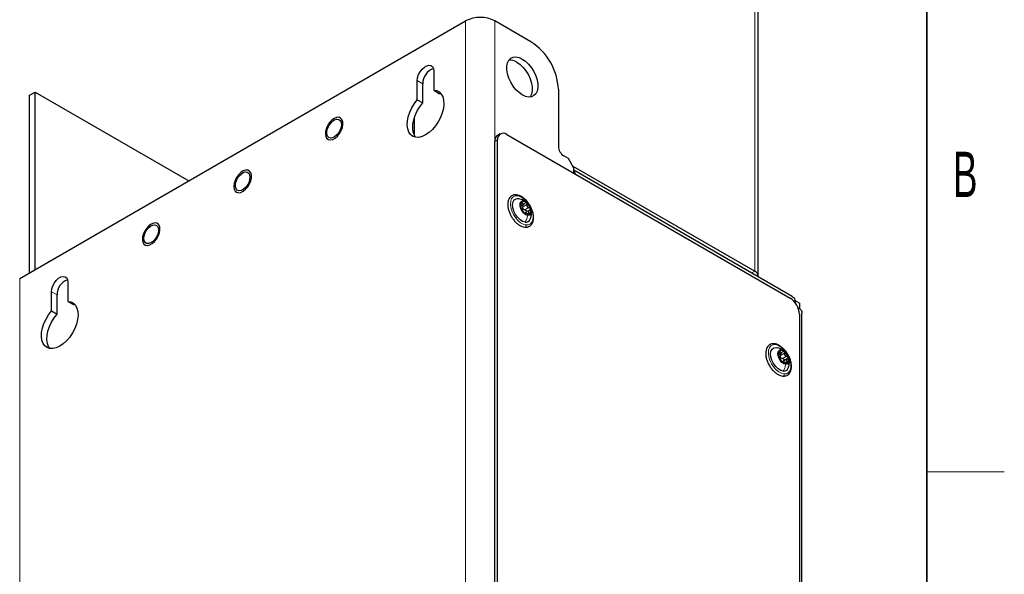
# Paper-space layout 'Blatt2' of a CAD drawing. Header units: millimetres. Extents: x 5 to 418, y 2 to 292.
# Tile 28 of 29: x 338 to 414, y 184 to 227. Entities that reach past the tile are written whole.
import ezdxf

# ---------------------------------------------------------------- set-up
doc = ezdxf.new("R2010")
doc.units = ezdxf.units.MM
doc.layers.add('SLD-0', color=7, linetype='Continuous')
doc.styles.add('SLDTEXTSTYLE0', font='TXT', dxfattribs={"width": 0.605})

psp = doc.layouts.new('Blatt2')

# ---------------------------------------------------------------- linework, layer by layer
at = {"color": 7, "linetype": 'Continuous', "lineweight": 18}
for p, q in [((394.7073, 228.9976), (394.7073, 207.7676)), ((372.3485, 227.1093), (372.3485, 124.2252)), ((374.6113, 124.2252), (374.6113, 227.1093)), ((368.615, 222.5044), (369.0393, 222.2595)), ((374.8234, 217.9232), (374.6113, 217.8008)), ((376.6111, 212.7553), (376.6172, 212.7589)), ((376.6462, 213.0015), (376.7419, 213.0568)), ((376.7706, 212.7413), (377.0818, 212.9209)), ((376.9288, 212.5057), (377.2399, 212.6853)), ((376.9749, 212.2055), (376.9848, 212.2112)), ((377.1425, 212.2013), (377.2677, 212.2735)), ((337.87, 104.3212), (337.87, 207.2053)), ((394.4666, 207.6286), (394.7073, 207.7676)), ((340.3307, 206.1762), (340.755, 205.9313)), ((396.5819, 201.489), (396.6747, 201.5426)), ((396.7018, 201.2393), (397.0129, 201.4189)), ((396.8635, 201.0069), (397.1746, 201.1865)), ((396.9148, 200.6836), (396.935, 200.6953)), ((397.0825, 200.6953), (397.2122, 200.7702))]:
    psp.add_line(p, q, dxfattribs=at)
at = {"color": 7, "linetype": 'Continuous', "lineweight": 25}
for p, q in [((394.9709, 207.4002), (394.9709, 228.6302)), ((337.87, 207.2053), (372.3485, 227.1093)), ((377.3973, 225.501), (374.6113, 227.1093)), ((369.8878, 223.2392), (369.8878, 221.758)), ((368.615, 221.0232), (368.615, 222.5044)), ((338.6337, 221.3642), (339.0579, 221.6091)), ((339.0579, 207.8911), (339.0579, 221.6091)), ((339.0579, 221.6091), (350.9394, 214.7501)), ((369.0393, 220.7783), (369.0393, 222.2595)), ((369.8878, 221.758), (370.3121, 221.5131)), ((379.5186, 221.8268), (379.5186, 217.4175)), ((338.6337, 207.6462), (338.6337, 221.3642)), ((368.615, 221.0232), (369.0393, 220.7783)), ((370.3121, 221.5131), (370.4407, 221.5025)), ((368.4029, 218.2407), (368.4029, 219.6644)), ((374.6113, 133.5338), (374.6113, 217.8008)), ((375.0306, 218.3811), (374.8184, 218.2586)), ((374.8234, 133.6562), (374.8234, 217.9232)), ((375.5305, 218.3316), (397.4508, 205.6772)), ((380.2964, 216.4785), (379.9429, 216.6826)), ((380.7207, 215.7437), (380.2964, 216.4785)), ((380.6357, 215.8909), (394.7073, 207.7676)), ((380.7207, 215.3354), (380.7207, 215.7437)), ((397.6058, 205.8164), (380.7207, 215.564)), ((376.483, 213.3701), (376.3433, 213.3807)), ((376.574, 213.3385), (376.483, 213.3701)), ((376.645, 212.852), (376.899, 212.9987)), ((377.2791, 212.4802), (376.9348, 212.2814)), ((377.0162, 212.2478), (376.9487, 212.2089)), ((341.6035, 206.911), (341.6035, 205.4298)), ((340.3307, 204.6951), (340.3307, 206.1762)), ((340.755, 204.4502), (340.755, 205.9313)), ((341.6035, 205.4298), (342.0278, 205.1849)), ((342.0278, 205.1849), (342.1564, 205.1743)), ((398.1721, 205.2936), (397.8079, 205.5039)), ((398.1721, 205.2936), (398.1721, 204.8674)), ((340.3307, 204.6951), (340.755, 204.4502)), ((398.1579, 204.4525), (398.1579, 169.4229)), ((398.3559, 168.9128), (398.3559, 204.5173)), ((396.3506, 201.869), (396.4526, 201.8505)), ((396.584, 201.3475), (396.8024, 201.4736)), ((397.2211, 200.9818), (396.8768, 200.7831)), ((396.942, 200.7205), (396.8949, 200.6933))]:
    psp.add_line(p, q, dxfattribs=at)
at = {"color": 7, "linetype": 'Continuous', "lineweight": 25, "flags": 128}
for points in [[(376.4827, 224.2839), (376.7326, 224.17), (376.9825, 223.9954), (377.2215, 223.7677), (377.4392, 223.497), (377.6259, 223.195), (377.7736, 222.875), (377.8758, 222.5508), (377.9281, 222.2368), (377.9281, 221.9466), (377.8758, 221.6929), (377.7736, 221.4868), (377.6259, 221.3373), (377.4392, 221.251), (377.2215, 221.2315), (376.9825, 221.2798), (376.7326, 221.3938), (376.4827, 221.5684), (376.2437, 221.796), (376.026, 222.0667), (375.8393, 222.3687), (375.6916, 222.6888), (375.5894, 223.0129), (375.5371, 223.3269), (375.5371, 223.6171), (375.5894, 223.8708), (375.6916, 224.0769), (375.8393, 224.2264), (376.026, 224.3128), (376.2437, 224.3322), (376.4827, 224.2839)], [(376.3083, 223.9251), (376.5583, 223.7505), (376.7973, 223.5228), (377.0149, 223.2521), (377.2017, 222.9501), (377.3494, 222.63), (377.4516, 222.3059), (377.5038, 221.9919), (377.5038, 221.7017), (377.4516, 221.448), (377.3494, 221.2419), (377.3435, 221.2337)], [(368.615, 222.5044), (368.6408, 222.7263), (368.716, 222.96), (368.8347, 223.1866), (368.987, 223.3876), (369.1608, 223.5469), (369.342, 223.6515), (369.5158, 223.6929), (369.6682, 223.6678), (369.7868, 223.5782), (369.862, 223.4313), (369.8878, 223.2392)], [(369.8878, 221.758), (370.1161, 221.7237), (370.3128, 221.6242), (370.471, 221.4631), (370.5848, 221.2463), (370.65, 220.9816), (370.6644, 220.6788), (370.6273, 220.3488), (370.5401, 220.0037), (370.4061, 219.6559), (370.23, 219.3182), (370.0183, 219.0029), (369.7788, 218.7214), (369.52, 218.4839), (369.2514, 218.2992), (368.9829, 218.1738), (368.7241, 218.1125), (368.4845, 218.1174), (368.2728, 218.1884), (368.0967, 218.3228), (367.9627, 218.5157), (367.8755, 218.7603), (367.8385, 219.0475), (367.8528, 219.3668), (367.9181, 219.7068), (368.0318, 220.055), (368.19, 220.3987), (368.3868, 220.7254), (368.615, 221.0232)], [(368.4864, 218.1171), (368.3869, 218.2708), (368.2998, 218.5154), (368.2627, 218.8025), (368.2771, 219.1219), (368.3423, 219.4619), (368.4561, 219.81), (368.6142, 220.1537), (368.811, 220.4805), (369.0393, 220.7783)], [(362.2636, 218.0598), (362.4423, 218.2178), (362.6015, 218.4181), (362.7295, 218.646), (362.8168, 218.8846), (362.8569, 219.1161), (362.8468, 219.3235), (362.7873, 219.4912), (362.6827, 219.6069), (362.5409, 219.662), (362.3724, 219.6525), (362.1896, 219.5789), (362.0061, 219.4468), (361.8356, 219.266), (361.6906, 219.0498), (361.5819, 218.8144), (361.5177, 218.5771), (361.5025, 218.3556), (361.5377, 218.1663), (361.6205, 218.0233), (361.7448, 217.9371), (361.9014, 217.9141), (362.0787, 217.956), (362.2636, 218.0598)], [(362.7209, 219.2943), (362.746, 219.1163), (362.7209, 218.9093), (362.6477, 218.6916), (362.533, 218.4826), (362.387, 218.301), (362.2226, 218.1627), (362.0545, 218.0802), (361.8975, 218.0607), (361.7657, 218.106), (361.6707, 218.2121), (361.621, 218.3695), (361.621, 218.5642), (361.6707, 218.7789), (361.7657, 218.9947), (361.8975, 219.1922), (362.0545, 219.3539), (362.2226, 219.4656), (362.387, 219.5171), (362.533, 219.5041), (362.6477, 219.4275), (362.7209, 219.2943)], [(354.4556, 214.5418), (354.4305, 214.3158), (354.4556, 214.1189), (354.5293, 213.9656), (354.6459, 213.8673), (354.797, 213.8314), (354.9712, 213.8605), (355.1556, 213.9524), (355.3366, 214.1003), (355.5007, 214.2933), (355.6358, 214.517), (355.7319, 214.7548), (355.7818, 214.9892), (355.7818, 215.2027), (355.7319, 215.3794), (355.6358, 215.5064), (355.5007, 215.5741), (355.3366, 215.5776), (355.1556, 215.5165), (354.9712, 215.3955), (354.797, 215.2234), (354.6459, 215.0131), (354.5293, 214.7802), (354.4556, 214.5418)], [(380.832, 215.2711), (380.7867, 215.4028), (380.7207, 215.516)], [(355.6498, 215.2123), (355.675, 215.0343), (355.6498, 214.8272), (355.5767, 214.6095), (355.462, 214.4006), (355.3159, 214.2189), (355.1515, 214.0807), (354.9834, 213.9982), (354.8264, 213.9787), (354.6946, 214.024), (354.5996, 214.1301), (354.5499, 214.2874), (354.5499, 214.4821), (354.5996, 214.6969), (354.6946, 214.9126), (354.8264, 215.1101), (354.9834, 215.2719), (355.1515, 215.3835), (355.3159, 215.4351), (355.462, 215.422), (355.5767, 215.3455), (355.6498, 215.2123)], [(376.9514, 211.5593), (376.7557, 211.618), (376.5547, 211.7457), (376.3646, 211.9319), (376.201, 212.1617), (376.0769, 212.4163), (376.0026, 212.6752), (375.9839, 212.9174), (376.0225, 213.1232), (376.1152, 213.2761), (376.2544, 213.3635), (376.429, 213.3785)], [(377.1481, 212.08), (376.9999, 212.1302), (376.8502, 212.2419), (376.7171, 212.4016), (376.6165, 212.5902), (376.5606, 212.7848), (376.5562, 212.9619), (376.6037, 213.1003), (376.6975, 213.1832), (376.8262, 213.2006)], [(376.8262, 213.2006), (376.9744, 213.1505), (377.1241, 213.0388), (377.2572, 212.879), (377.3578, 212.6905), (377.4137, 212.4959), (377.4181, 212.3187), (377.3706, 212.1804), (377.2768, 212.0975), (377.1481, 212.08)], [(348.1214, 209.8958), (348.3001, 210.0537), (348.4594, 210.254), (348.5874, 210.4819), (348.6747, 210.7205), (348.7147, 210.952), (348.7047, 211.1594), (348.6451, 211.3271), (348.5406, 211.4429), (348.3988, 211.498), (348.2303, 211.4884), (348.0475, 211.4148), (347.864, 211.2827), (347.6935, 211.1019), (347.5485, 210.8858), (347.4398, 210.6503), (347.3755, 210.4131), (347.3604, 210.1916), (347.3955, 210.0023), (347.4783, 209.8592), (347.6027, 209.773), (347.7593, 209.75), (347.9366, 209.792), (348.1214, 209.8958)], [(347.4977, 210.1211), (347.4725, 210.2991), (347.4977, 210.5062), (347.5708, 210.7238), (347.6855, 210.9328), (347.8315, 211.1144), (347.9959, 211.2527), (348.1641, 211.3352), (348.321, 211.3547), (348.4529, 211.3094), (348.5479, 211.2033), (348.5976, 211.0459), (348.5976, 210.8512), (348.5479, 210.6365), (348.4529, 210.4207), (348.321, 210.2232), (348.1641, 210.0615), (347.9959, 209.9499), (347.8315, 209.8983), (347.6855, 209.9113), (347.5708, 209.9879), (347.4977, 210.1211)], [(340.3307, 206.1762), (340.3565, 206.3982), (340.4318, 206.6319), (340.5504, 206.8584), (340.7028, 207.0595), (340.8766, 207.2187), (341.0577, 207.3233), (341.2315, 207.3647), (341.3839, 207.3396), (341.5025, 207.25), (341.5778, 207.1032), (341.6035, 206.911)], [(341.6035, 205.4298), (341.8318, 205.3955), (342.0286, 205.296), (342.1867, 205.1349), (342.3005, 204.9181), (342.3657, 204.6535), (342.3801, 204.3507), (342.343, 204.0207), (342.2559, 203.6755), (342.1218, 203.3278), (341.9458, 202.9901), (341.7341, 202.6747), (341.4945, 202.3932), (341.2357, 202.1557), (340.9671, 201.971), (340.6986, 201.8457), (340.4398, 201.7843), (340.2002, 201.7892), (339.9885, 201.8602), (339.8125, 201.9946), (339.6784, 202.1876), (339.5913, 202.4321), (339.5542, 202.7193), (339.5685, 203.0387), (339.6338, 203.3786), (339.7476, 203.7268), (339.9057, 204.0705), (340.1025, 204.3972), (340.3307, 204.6951)], [(340.2021, 201.7889), (340.1027, 201.9427), (340.0155, 202.1872), (339.9785, 202.4744), (339.9928, 202.7938), (340.058, 203.1337), (340.1718, 203.4819), (340.33, 203.8256), (340.5268, 204.1523), (340.755, 204.4502)], [(396.9105, 200.0461), (396.7163, 200.0975), (396.515, 200.2187), (396.3232, 200.3996), (396.1562, 200.6258), (396.0277, 200.8789), (395.948, 201.1383), (395.9236, 201.3831), (395.9565, 201.5934), (396.044, 201.7522), (396.179, 201.8466), (396.3506, 201.869)], [(397.1, 200.5675), (396.9528, 200.6123), (396.8026, 200.7193), (396.6674, 200.8758), (396.5636, 201.0628), (396.5037, 201.2578), (396.4949, 201.4372), (396.5384, 201.5795), (396.6287, 201.6674), (396.7551, 201.6904)], [(396.7551, 201.6904), (396.9023, 201.6457), (397.0526, 201.5387), (397.1877, 201.3822), (397.2915, 201.1952), (397.3514, 201.0002), (397.3602, 200.8207), (397.3168, 200.6785), (397.2264, 200.5905), (397.1, 200.5675)]]:
    psp.add_lwpolyline(points, dxfattribs=at)
at = {"color": 7, "linetype": 'Continuous', "lineweight": 18, "flags": 128}
for points in [[(377.0141, 211.341), (376.8097, 211.3968), (376.5983, 211.515), (376.3923, 211.6885), (376.2036, 211.9075), (376.0432, 212.159), (375.9204, 212.4286), (375.8423, 212.7005), (375.8135, 212.9589), (375.8356, 213.1889), (375.9074, 213.377), (376.0247, 213.5123), (376.1807, 213.587), (376.3663, 213.5968)], [(376.3663, 213.5968), (376.5707, 213.5409), (376.782, 213.4228), (376.988, 213.2492), (377.1767, 213.0303), (377.3372, 212.7788), (377.46, 212.5092), (377.5381, 212.2373), (377.5669, 211.9789), (377.5447, 211.7489), (377.4729, 211.5608), (377.3556, 211.4254), (377.1997, 211.3507), (377.0141, 211.341)], [(396.9777, 199.8274), (396.775, 199.8755), (396.5638, 199.9865), (396.3565, 200.154), (396.1651, 200.3681), (396.0008, 200.6166), (395.8731, 200.8848), (395.7894, 201.1572), (395.7546, 201.4181), (395.7707, 201.6522), (395.8368, 201.8459), (395.949, 201.988), (396.1008, 202.0702), (396.2834, 202.0877)], [(396.2834, 202.0877), (396.4862, 202.0396), (396.6974, 201.9285), (396.9047, 201.7611), (397.096, 201.5469), (397.2603, 201.2985), (397.388, 201.0303), (397.4717, 200.7578), (397.5065, 200.497), (397.4904, 200.2629), (397.4243, 200.0692), (397.3121, 199.9271), (397.1603, 199.8449), (396.9777, 199.8274)]]:
    psp.add_lwpolyline(points, dxfattribs=at)
at = {"color": 7, "linetype": 'Continuous', "lineweight": 25}
for centre, radius, start, end in [((373.4799, 224.9258), 2.4592, 62.60972, 117.39028), ((374.9458, 221.6362), 4.5767, 2.386829, 57.613194), ((375.7602, 223.0787), 1.0084, 57.070166, 93.568226), ((370.2852, 222.2655), 1.2459, 109.934036, 180.277405), ((375.0877, 217.861), 0.4802, 124.107235, 187.204533), ((375.2545, 217.9932), 0.4367, 50.796948, 189.21412), ((380.4397, 217.4594), 0.9221, 182.605859, 237.394118), ((376.9995, 212.8455), 0.4132, 141.412456, 203.027288), ((377.4915, 212.9336), 0.9073, 195.977907, 231.759588), ((376.8338, 212.8561), 0.293, 44.034137, 122.482007), ((377.0671, 212.7669), 0.3331, 208.160952, 219.574146), ((376.4829, 212.3471), 0.9073, 15.977512, 51.759856), ((376.9748, 212.4352), 0.4132, 321.412057, 23.027687), ((377.1405, 212.4246), 0.293, 224.035556, 302.480561), ((377.008, 211.9185), 0.3637, 261.041011, 339.49717), ((342.0008, 205.9374), 1.2458, 109.932681, 180.278161), ((394.5425, 207.3769), 0.424, 355.139634, 67.133693), ((396.6227, 204.3826), 1.5368, 2.605425, 57.394668), ((396.9589, 201.3316), 0.4315, 143.962298, 203.746856), ((397.4259, 201.4188), 0.9006, 196.845861, 232.810943), ((396.7748, 201.3566), 0.282, 45.164772, 125.75361), ((396.9959, 201.2683), 0.3307, 209.092792, 220.560982), ((396.4292, 200.8391), 0.9006, 16.846598, 52.810205), ((396.8963, 200.9264), 0.4315, 323.961579, 23.747575), ((397.0804, 200.9014), 0.282, 225.164512, 305.753869), ((396.9495, 200.4063), 0.3623, 263.828564, 339.377166)]:
    psp.add_arc(centre, radius, start, end, dxfattribs=at)
for points, knots in [([(376.2955, 213.667), (376.2577, 213.6697), (376.1546, 213.6771), (375.9889, 213.6412), (375.8252, 213.538), (375.7055, 213.3844), (375.6309, 213.1915), (375.6013, 212.9653), (375.6175, 212.7139), (375.6785, 212.4488), (375.7808, 212.1825), (375.9193, 211.9269), (376.088, 211.693), (376.28, 211.4903), (376.4887, 211.3299), (376.7006, 211.216), (376.8479, 211.1864), (376.9151, 211.1729)], [0, 0, 0, 0, 0.0324637, 0.0885129, 0.1418171, 0.1952717, 0.2526272, 0.3171748, 0.3893849, 0.4675873, 0.5496095, 0.6332521, 0.7162188, 0.7962846, 0.871694, 0.9414471, 1, 1, 1, 1]), ([(376.9151, 211.1729), (376.953, 211.1701), (377.0561, 211.1627), (377.2217, 211.1986), (377.3855, 211.3018), (377.5051, 211.4555), (377.5797, 211.6483), (377.6093, 211.8745), (377.5931, 212.1259), (377.5321, 212.3911), (377.4299, 212.6573), (377.2914, 212.9129), (377.1227, 213.1468), (376.9306, 213.3495), (376.722, 213.5099), (376.51, 213.6238), (376.3627, 213.6534), (376.2955, 213.667)], [0, 0, 0, 0, 0.0324639, 0.0885131, 0.1418173, 0.1952732, 0.2526271, 0.3171747, 0.3893848, 0.4675872, 0.5496093, 0.633252, 0.7162187, 0.7962845, 0.8716938, 0.9414471, 1, 1, 1, 1]), ([(377.1378, 213.0194), (377.1107, 213.0492), (377.0336, 213.1342), (376.8743, 213.2487), (376.7275, 213.2901), (376.6527, 213.3112)], [0, 0, 0, 0, 0.2100833, 0.597869, 1, 1, 1, 1]), ([(376.6172, 212.7589), (376.6149, 212.7581), (376.6078, 212.7558), (376.6093, 212.737), (376.6108, 212.7144), (376.6161, 212.695), (376.6192, 212.6838)], [0, 0, 0, 0, 0.0829869, 0.2621086, 0.5751553, 1, 1, 1, 1]), ([(376.6172, 212.7589), (376.6225, 212.7616), (376.6336, 212.7675), (376.6365, 212.7901), (376.6419, 212.816), (376.645, 212.8503), (376.6488, 212.9031), (376.6473, 212.9444), (376.6464, 212.9724)], [0, 0, 0, 0, 0.0758571, 0.1606226, 0.2840251, 0.442277, 0.6224123, 1, 1, 1, 1]), ([(376.6192, 212.6838), (376.6231, 212.6715), (376.6308, 212.647), (376.6452, 212.6133), (376.6593, 212.5844), (376.6697, 212.5678), (376.6741, 212.5606)], [0, 0, 0, 0, 0.2863593, 0.5679527, 0.8122544, 1, 1, 1, 1]), ([(376.6765, 213.1032), (376.6709, 213.0962), (376.6582, 213.0804), (376.6499, 213.0479), (376.645, 213.0113), (376.6459, 212.9855), (376.6464, 212.9724)], [0, 0, 0, 0, 0.1935621, 0.4383925, 0.7146855, 1, 1, 1, 1]), ([(376.8323, 212.325), (376.8194, 212.3433), (376.7989, 212.3726), (376.7697, 212.4129), (376.7466, 212.4465), (376.7248, 212.4798), (376.7011, 212.5181), (376.6843, 212.5446), (376.6741, 212.5606)], [0, 0, 0, 0, 0.2371413, 0.3779402, 0.5247816, 0.6683334, 0.7990328, 1, 1, 1, 1]), ([(376.7419, 213.0568), (376.7384, 213.0666), (376.7321, 213.0844), (376.7166, 213.1049), (376.6943, 213.1145), (376.6825, 213.107), (376.6765, 213.1032)], [0, 0, 0, 0, 0.3235117, 0.5856144, 0.7917343, 1, 1, 1, 1]), ([(376.7111, 212.8902), (376.7188, 212.8874), (376.7377, 212.8804), (376.7592, 212.8538), (376.7739, 212.819), (376.7786, 212.7797), (376.7733, 212.7541), (376.7706, 212.7413)], [0, 0, 0, 0, 0.1370569, 0.3391758, 0.5564228, 0.7786334, 1, 1, 1, 1]), ([(376.7419, 213.0568), (376.7495, 213.0359), (376.7602, 213.0059), (376.7906, 212.9779), (376.818, 212.9681), (376.8479, 212.9715), (376.8893, 212.9898), (376.9129, 213.0163), (376.9293, 213.0347)], [0, 0, 0, 0, 0.2572095, 0.3685515, 0.4750407, 0.5883685, 0.7148415, 1, 1, 1, 1]), ([(376.7735, 212.6097), (376.7676, 212.6316), (376.7559, 212.6752), (376.7657, 212.7193), (376.7706, 212.7413)], [0, 0, 0, 0, 0.5005828, 1, 1, 1, 1]), ([(376.9288, 212.5057), (376.9071, 212.5086), (376.8634, 212.5147), (376.8282, 212.5413), (376.8104, 212.5547)], [0, 0, 0, 0, 0.4953502, 1, 1, 1, 1]), ([(376.9288, 212.5057), (376.9413, 212.5037), (376.9667, 212.4998), (377.001, 212.4807), (377.0285, 212.4531), (377.0459, 212.4188), (377.0496, 212.3825), (377.0412, 212.3512), (377.0278, 212.3375), (377.0225, 212.332)], [0, 0, 0, 0, 0.1536705, 0.3104391, 0.4692105, 0.6235997, 0.7692563, 0.9072271, 1, 1, 1, 1]), ([(377.0445, 213.0597), (377.0348, 213.0653), (377.016, 213.0762), (376.9823, 213.0748), (376.9519, 213.0603), (376.937, 213.0434), (376.9293, 213.0347)], [0, 0, 0, 0, 0.2500682, 0.4889767, 0.7351991, 1, 1, 1, 1]), ([(377.0818, 212.9209), (377.0844, 212.9336), (377.0898, 212.9592), (377.0849, 212.9981), (377.0711, 213.0342), (377.0531, 213.0514), (377.0445, 213.0597)], [0, 0, 0, 0, 0.2556241, 0.5135507, 0.7650099, 1, 1, 1, 1]), ([(377.0818, 212.9209), (377.0765, 212.8934), (377.0685, 212.8521), (377.0801, 212.797), (377.0982, 212.7589), (377.1263, 212.7278), (377.1722, 212.6967), (377.213, 212.6898), (377.2399, 212.6853)], [0, 0, 0, 0, 0.2508832, 0.3778914, 0.5041177, 0.6300149, 0.7553917, 1, 1, 1, 1]), ([(377.2969, 212.487), (377.2749, 212.4766), (377.2426, 212.4614), (377.2143, 212.4245), (377.2033, 212.3934), (377.2054, 212.3602), (377.2231, 212.3162), (377.2495, 212.2909), (377.2677, 212.2735)], [0, 0, 0, 0, 0.2586167, 0.3792254, 0.4941538, 0.6094581, 0.7312496, 1, 1, 1, 1]), ([(377.3551, 212.5968), (377.3503, 212.6087), (377.3405, 212.6327), (377.3121, 212.6602), (377.2779, 212.6794), (377.2525, 212.6833), (377.2399, 212.6853)], [0, 0, 0, 0, 0.2475883, 0.5016512, 0.7536165, 1, 1, 1, 1]), ([(377.2969, 212.487), (377.3073, 212.4918), (377.3279, 212.5014), (377.3503, 212.5279), (377.3614, 212.5617), (377.3573, 212.5849), (377.3551, 212.5968)], [0, 0, 0, 0, 0.2491304, 0.4915458, 0.7384624, 1, 1, 1, 1]), ([(377.3471, 211.7874), (377.3794, 211.8779), (377.4332, 212.0286), (377.448, 212.2586), (377.442, 212.4186), (377.4101, 212.5073), (377.4023, 212.5291)], [0, 0, 0, 0, 0.3773319, 0.628395, 0.9085007, 1, 1, 1, 1]), ([(376.8323, 212.325), (376.8382, 212.3167), (376.8511, 212.2985), (376.8743, 212.2717), (376.9004, 212.2447), (376.9202, 212.2287), (376.9299, 212.221)], [0, 0, 0, 0, 0.2128156, 0.4674469, 0.7409304, 1, 1, 1, 1]), ([(376.9014, 212.2376), (376.911, 212.2533), (376.9253, 212.2765), (376.9495, 212.288), (376.9574, 212.2918)], [0, 0, 0, 0, 0.6734789, 1, 1, 1, 1]), ([(376.9299, 212.221), (376.9382, 212.2153), (376.9522, 212.206), (376.9695, 212.1968), (376.9864, 212.1989), (376.9853, 212.2071), (376.9848, 212.2112)], [0, 0, 0, 0, 0.4242873, 0.704409, 0.8505442, 1, 1, 1, 1]), ([(377.1721, 212.1891), (377.147, 212.2004), (377.1105, 212.217), (377.062, 212.2307), (377.0313, 212.2368), (377.0088, 212.2381), (376.9856, 212.2347), (376.9851, 212.22), (376.9848, 212.2112)], [0, 0, 0, 0, 0.3871942, 0.5631325, 0.7114471, 0.8216103, 0.8940246, 1, 1, 1, 1]), ([(377.1721, 212.1891), (377.184, 212.1837), (377.2069, 212.1732), (377.2416, 212.1654), (377.2737, 212.1638), (377.2904, 212.1733), (377.2978, 212.1775)], [0, 0, 0, 0, 0.2947596, 0.57141, 0.8093663, 1, 1, 1, 1]), ([(377.2978, 212.1775), (377.3024, 212.1836), (377.312, 212.1967), (377.3071, 212.2241), (377.2922, 212.2503), (377.2763, 212.2654), (377.2677, 212.2735)], [0, 0, 0, 0, 0.1960912, 0.4178071, 0.6873503, 1, 1, 1, 1]), ([(397.5966, 205.8016), (397.6455, 205.7719), (397.779, 205.6909), (397.8398, 205.4809), (397.8414, 205.3402), (397.8419, 205.2955)], [0, 0, 0, 0, 0.2833709, 0.7724647, 1, 1, 1, 1]), ([(398.0274, 204.9721), (398.093, 204.9311), (398.2339, 204.8432), (398.3639, 204.661), (398.3432, 204.5446), (398.3384, 204.5179)], [0, 0, 0, 0, 0.4023404, 0.8632319, 1, 1, 1, 1]), ([(396.2081, 202.1583), (396.1704, 202.1596), (396.068, 202.1629), (395.9053, 202.1195), (395.7473, 202.009), (395.6336, 201.8498), (395.5648, 201.6523), (395.5412, 201.4222), (395.5634, 201.1683), (395.6301, 200.9023), (395.7374, 200.6368), (395.8802, 200.3834), (396.0524, 200.1531), (396.247, 199.9553), (396.4572, 199.8008), (396.67, 199.6937), (396.8166, 199.6697), (396.8834, 199.6588)], [0, 0, 0, 0, 0.0322421, 0.0877098, 0.1408028, 0.1945137, 0.2526759, 0.3182641, 0.3913824, 0.4702028, 0.5525677, 0.6362508, 0.7189614, 0.7985026, 0.8732077, 0.9421963, 1, 1, 1, 1]), ([(396.8834, 199.6588), (396.921, 199.6575), (397.0234, 199.6542), (397.1861, 199.6976), (397.3442, 199.8081), (397.4579, 199.9673), (397.5266, 200.1648), (397.5502, 200.3949), (397.528, 200.6488), (397.4614, 200.9148), (397.3541, 201.1803), (397.2112, 201.4337), (397.0391, 201.664), (396.8445, 201.8618), (396.6342, 202.0163), (396.4215, 202.1234), (396.2749, 202.1474), (396.2081, 202.1583)], [0, 0, 0, 0, 0.0322413, 0.0877103, 0.1408022, 0.1945146, 0.2526768, 0.3182633, 0.3913833, 0.4702038, 0.5525671, 0.6362517, 0.7189615, 0.7985039, 0.8732081, 0.9421959, 1, 1, 1, 1]), ([(397.0754, 201.5124), (397.0462, 201.5437), (396.9699, 201.6253), (396.767, 201.7636), (396.5735, 201.8171), (396.4469, 201.8521)], [0, 0, 0, 0, 0.17653302, 0.4613879, 1, 1, 1, 1]), ([(396.5593, 201.2353), (396.5572, 201.2343), (396.5504, 201.2308), (396.5527, 201.212), (396.5549, 201.1887), (396.5606, 201.1691), (396.5639, 201.1579)], [0, 0, 0, 0, 0.0811805, 0.2646556, 0.5789651, 1, 1, 1, 1]), ([(396.5593, 201.2353), (396.5641, 201.2389), (396.5744, 201.2463), (396.5765, 201.2692), (396.5811, 201.2959), (396.5834, 201.3307), (396.5861, 201.3837), (396.5841, 201.4251), (396.5827, 201.453)], [0, 0, 0, 0, 0.07651757, 0.16321136, 0.28798344, 0.44662427, 0.62612851, 1, 1, 1, 1]), ([(396.5639, 201.1579), (396.568, 201.1456), (396.5762, 201.1213), (396.5911, 201.088), (396.6054, 201.0596), (396.6158, 201.0436), (396.6203, 201.0367)], [0, 0, 0, 0, 0.2900245, 0.572747, 0.8157018, 1, 1, 1, 1]), ([(396.61, 201.5854), (396.6046, 201.5781), (396.5925, 201.5616), (396.5849, 201.5288), (396.5807, 201.4919), (396.582, 201.4661), (396.5827, 201.453)], [0, 0, 0, 0, 0.1947228, 0.4404923, 0.7165762, 1, 1, 1, 1]), ([(396.6747, 201.5426), (396.6712, 201.5522), (396.6647, 201.5694), (396.6492, 201.5893), (396.6269, 201.5977), (396.6157, 201.5896), (396.61, 201.5854)], [0, 0, 0, 0, 0.3241391, 0.5842203, 0.7882494, 1, 1, 1, 1]), ([(396.782, 200.8043), (396.7686, 200.8228), (396.7473, 200.8521), (396.7173, 200.8923), (396.6936, 200.9255), (396.6713, 200.9583), (396.6474, 200.9956), (396.6305, 201.0212), (396.6203, 201.0367)], [0, 0, 0, 0, 0.2417371, 0.3838957, 0.5312205, 0.6742964, 0.8036515, 1, 1, 1, 1]), ([(396.6467, 201.3837), (396.6521, 201.3818), (396.6686, 201.3759), (396.6885, 201.3513), (396.7038, 201.3171), (396.7091, 201.2778), (396.7042, 201.2521), (396.7018, 201.2393)], [0, 0, 0, 0, 0.10030276, 0.30955713, 0.53558149, 0.76783357, 1, 1, 1, 1]), ([(396.6747, 201.5426), (396.6824, 201.5221), (396.6933, 201.4928), (396.7238, 201.4661), (396.751, 201.4575), (396.7805, 201.4621), (396.8211, 201.4819), (396.844, 201.5091), (396.8599, 201.5279)], [0, 0, 0, 0, 0.2549822, 0.3647513, 0.47013, 0.5834648, 0.7109933, 1, 1, 1, 1]), ([(396.7069, 201.1075), (396.7007, 201.1293), (396.6882, 201.1728), (396.6973, 201.2171), (396.7018, 201.2393)], [0, 0, 0, 0, 0.5000387, 1, 1, 1, 1]), ([(396.8635, 201.0069), (396.8419, 201.0094), (396.7982, 201.0144), (396.7626, 201.0403), (396.7447, 201.0533)], [0, 0, 0, 0, 0.495254, 1, 1, 1, 1]), ([(396.9736, 201.5566), (396.964, 201.5619), (396.945, 201.5722), (396.9117, 201.5697), (396.8819, 201.5542), (396.8674, 201.5369), (396.8599, 201.5279)], [0, 0, 0, 0, 0.2480538, 0.4860521, 0.7331417, 1, 1, 1, 1]), ([(396.8635, 201.0069), (396.876, 201.0052), (396.9013, 201.0019), (396.9359, 200.9834), (396.964, 200.9563), (396.982, 200.9221), (396.9865, 200.8855), (396.978, 200.852), (396.9634, 200.8364), (396.9567, 200.8292)], [0, 0, 0, 0, 0.1488715, 0.3009838, 0.455563, 0.6065902, 0.7496281, 0.885093, 1, 1, 1, 1]), ([(397.0129, 201.4189), (397.0154, 201.4317), (397.0202, 201.4574), (397.0147, 201.4961), (397.0005, 201.5318), (396.9824, 201.5485), (396.9736, 201.5566)], [0, 0, 0, 0, 0.25711703, 0.51569107, 0.76665636, 1, 1, 1, 1]), ([(397.0129, 201.4189), (397.0081, 201.3912), (397.0009, 201.3497), (397.0134, 201.2948), (397.0321, 201.2571), (397.0607, 201.2265), (397.107, 201.1964), (397.1477, 201.1904), (397.1746, 201.1865)], [0, 0, 0, 0, 0.25189536, 0.37911238, 0.50536721, 0.63106205, 0.75613246, 1, 1, 1, 1]), ([(397.2356, 200.9878), (397.2139, 200.9768), (397.1821, 200.9606), (397.1549, 200.9225), (397.1448, 200.8907), (397.1478, 200.8571), (397.1665, 200.8128), (397.1936, 200.7875), (397.2122, 200.7702)], [0, 0, 0, 0, 0.2562476, 0.3765208, 0.4918635, 0.6080631, 0.7307464, 1, 1, 1, 1]), ([(397.2912, 201.1001), (397.2861, 201.1119), (397.2759, 201.1359), (397.247, 201.1629), (397.2126, 201.1815), (397.1872, 201.1848), (397.1746, 201.1865)], [0, 0, 0, 0, 0.2489832, 0.5032854, 0.7546272, 1, 1, 1, 1]), ([(397.2356, 200.9878), (397.2459, 200.993), (397.2663, 201.0031), (397.2879, 201.0305), (397.2983, 201.0648), (397.2936, 201.0881), (397.2912, 201.1001)], [0, 0, 0, 0, 0.2476639, 0.4898835, 0.7376056, 1, 1, 1, 1]), ([(397.2875, 200.2762), (397.3204, 200.3686), (397.376, 200.5251), (397.3885, 200.7646), (397.3799, 200.9285), (397.3462, 201.016), (397.3392, 201.0341)], [0, 0, 0, 0, 0.3768145, 0.6378489, 0.9252975, 1, 1, 1, 1]), ([(396.782, 200.8043), (396.7881, 200.796), (396.8014, 200.7777), (396.8252, 200.7511), (396.8518, 200.7244), (396.8718, 200.7089), (396.8815, 200.7014)], [0, 0, 0, 0, 0.2158021, 0.4715648, 0.744013, 1, 1, 1, 1]), ([(396.8422, 200.7356), (396.8518, 200.7512), (396.8719, 200.7836), (396.9065, 200.7998), (396.9245, 200.8082)], [0, 0, 0, 0, 0.4798249, 1, 1, 1, 1]), ([(396.8815, 200.7014), (396.8899, 200.6961), (396.9036, 200.6874), (396.9213, 200.6786), (396.9375, 200.6827), (396.9359, 200.6909), (396.935, 200.6953)], [0, 0, 0, 0, 0.4202601, 0.6942401, 0.8388906, 1, 1, 1, 1]), ([(397.1201, 200.6806), (397.0949, 200.6915), (397.0583, 200.7073), (397.0098, 200.7198), (396.9793, 200.7248), (396.9569, 200.7253), (396.9339, 200.7198), (396.9346, 200.7046), (396.935, 200.6953)], [0, 0, 0, 0, 0.3863658, 0.5609858, 0.7075057, 0.8158294, 0.8874121, 1, 1, 1, 1]), ([(397.1201, 200.6806), (397.132, 200.6754), (397.1551, 200.6653), (397.1897, 200.6584), (397.2218, 200.6578), (397.2379, 200.668), (397.2452, 200.6725)], [0, 0, 0, 0, 0.2954748, 0.5717036, 0.8088077, 1, 1, 1, 1]), ([(397.2452, 200.6725), (397.2494, 200.679), (397.2586, 200.6928), (397.2529, 200.7205), (397.2374, 200.747), (397.221, 200.7621), (397.2122, 200.7702)], [0, 0, 0, 0, 0.1961553, 0.4195888, 0.689411, 1, 1, 1, 1])]:
    psp.add_open_spline(points, degree=3, knots=knots, dxfattribs=at)
at = {"color": 7, "linetype": 'Continuous', "lineweight": 18}
for points, knots in [([(376.3663, 213.5968), (376.3611, 213.6099), (376.3514, 213.6348), (376.3244, 213.661), (376.3034, 213.6639), (376.2951, 213.6651)], [0, 0, 0, 0, 0.403411, 0.7643158, 1, 1, 1, 1]), ([(376.4814, 213.364), (376.5347, 213.3528), (376.6619, 213.3259), (376.7658, 213.2467), (376.8262, 213.2006)], [0, 0, 0, 0, 0.4185323, 1, 1, 1, 1]), ([(376.9514, 211.5593), (376.9955, 211.6402), (377.0851, 211.8047), (377.1269, 211.9873), (377.1481, 212.08)], [0, 0, 0, 0, 0.4920617, 1, 1, 1, 1]), ([(377.0141, 211.341), (377.0169, 211.3259), (377.0225, 211.2953), (377.0136, 211.2495), (376.9935, 211.2093), (376.9635, 211.1821), (376.9341, 211.1695), (376.9189, 211.1738), (376.9155, 211.1748)], [0, 0, 0, 0, 0.2040764, 0.4122394, 0.6110628, 0.7912001, 0.9532007, 1, 1, 1, 1]), ([(396.2834, 202.0877), (396.278, 202.1009), (396.2677, 202.126), (396.2393, 202.1525), (396.2171, 202.1555), (396.2078, 202.1568)], [0, 0, 0, 0, 0.3926649, 0.745696, 1, 1, 1, 1]), ([(396.3506, 201.869), (396.4231, 201.8545), (396.5711, 201.8251), (396.693, 201.7359), (396.7551, 201.6904)], [0, 0, 0, 0, 0.4900014, 1, 1, 1, 1]), ([(396.9105, 200.0461), (396.9537, 200.1272), (397.0414, 200.292), (397.0802, 200.4747), (397.1, 200.5675)], [0, 0, 0, 0, 0.4916643, 1, 1, 1, 1]), ([(396.9777, 199.8274), (396.9808, 199.8122), (396.9871, 199.7817), (396.9789, 199.7357), (396.9593, 199.6954), (396.9293, 199.6682), (396.9007, 199.6558), (396.8862, 199.6596), (396.8836, 199.6603)], [0, 0, 0, 0, 0.2072154, 0.4175052, 0.6177458, 0.79938, 0.9639142, 1, 1, 1, 1])]:
    psp.add_open_spline(points, degree=3, knots=knots, dxfattribs=at)
at = {"layer": 'SLD-0', "lineweight": 35}
psp.add_line((408, 12), (408, 282.5), dxfattribs=at)
at = {"layer": 'SLD-0', "lineweight": 18}
psp.add_line((408, 192.25), (414, 192.25), dxfattribs=at)

# ---------------------------------------------------------------- texts
at = {"layer": 'SLD-0', "insert": (410.9816, 217.0011), "char_height": 3.5, "attachment_point": 2, "style": 'SLDTEXTSTYLE0'}
psp.add_mtext('B', dxfattribs=at)

doc.saveas('drawing.dxf')
